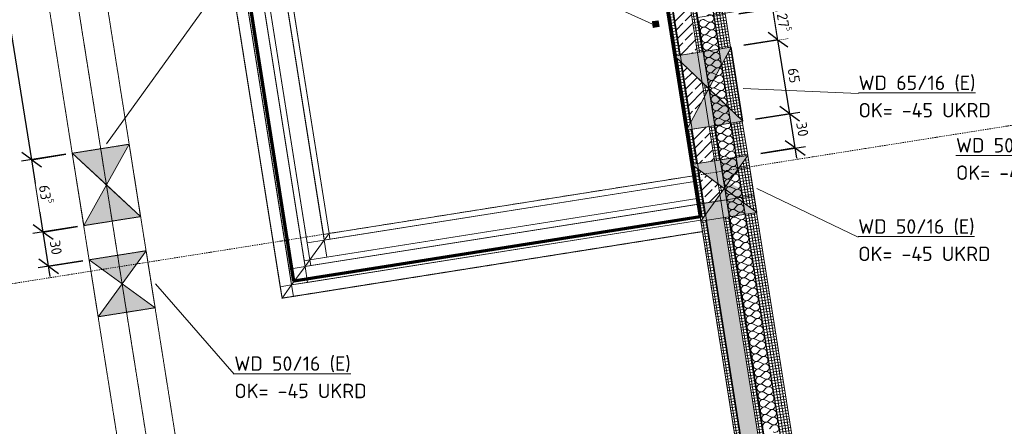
# Model space of a CAD drawing. Header units: millimetres. Extents: x 1523 to 74793, y -36705 to 10268.
# Tile 38 of 48: x 58337 to 66872, y -14674 to -11149. Entities that reach past the tile are written whole.
import ezdxf

# ---------------------------------------------------------------- set-up
doc = ezdxf.new("R2010")
doc.units = ezdxf.units.MM
for name, pattern in [('CAx_nichtHalbton', [20001.0584, 10000, -0.5292, 10000, -0.5292]), ('IMPORT-STRICHPUNKT _7_', [20, 10, -5, 0, -5]), ('IMPORT-VERDECKT _8_', [7.5, 5, -2.5]), ('Verdeckt 2x', [3.572, 2.3813, -1.1907])]:
    doc.linetypes.add(name, pattern=pattern)
for name, color, linetype, lineweight, true_color in [('90 A--Achsraster _1_50_', 7, 'IMPORT-STRICHPUNKT _7_', 13, 0x656565), ('AD', 1, 'Continuous', 13, 0xff0000), ('Neubau_10 A--Wand innen _tragend_', 7, 'Continuous', 13, 0x656565), ('Neubau_20 A--Deckenbelag', 7, 'Continuous', 13, 0x656565), ('Neubau_20 A--Deckenkonstruktion _Ortbeton_', 7, 'Continuous', 13, 0x656565), ('Neubau_30 A--Träger _ Dachkonstruktion', 7, 'IMPORT-VERDECKT _8_', 13, 0x656565), ('Xref_706_5_--_ÜP_01_000_18_Übersichtsplan OG1_IFC 2025_01_13_dwg', 7, 'Continuous', 13, 0x767676), ('XX', 7, 'Continuous', 18, 0x804040)]:
    doc.layers.add(name, color=color, linetype=linetype, lineweight=lineweight, true_color=true_color)
for name, color, linetype, lineweight in [('AD_Detail', 7, 'Continuous', 13), ('Ax-50_BM-Bem', 7, 'Continuous', 9), ('Ax_BM-Bem', 7, 'Continuous', 9), ('GB_HLS-OBJ', 7, 'Continuous', 18), ('M-EQPM-___-IDEN', 7, 'Continuous', 9)]:
    doc.layers.add(name, color=color, linetype=linetype, lineweight=lineweight)
doc.styles.add('ISOCPEUR', font='isocpeur.ttf', dxfattribs={"height": 125})
doc.styles.add('ISOCPEUR_2', font='isocpeur.ttf', dxfattribs={"height": 90})
doc.dimstyles.new('KI_1_8_mm_Isocpeur__cm_m__Aufrundung_auf_5_mm_ELT_Gesamtbemaßung', dxfattribs={"dimscale": 304.8, "dimtxt": 89.638306, "dimasz": 0.492126, "dimexe": 0.295276, "dimexo": 0.0625, "dimgap": 0.049213, "dimtad": 1, "dimdec": 1, "dimlfac": 0.1, "dimrnd": 0.5, "dimdsep": 46, "dimtxsty": 'ISOCPEUR_2', "dimblk1": 'OBLIQUE', "dimblk2": 'OBLIQUE', "dimsah": 1, "dimcen": 0.09, "dimdle": 0.295276, "dimadec": 0, "dimazin": 0, "dimtfac": 1, "dimtdec": 4, "dimtix": 1, "dimtmove": 0, "dimatfit": 3, "dimfxl": 0.984252, "dimfxlon": 1, "dimtvp": 1, "dimtfill": 1, "dimtolj": 1, "dimtzin": 0, "dimlwd": 25, "dimlwe": 25, "dimarcsym": 2})
doc.dimstyles.new('KI_1_8_mm_Isocpeur__cm_m__Aufrundung_auf_5_mm_ELT_Gesamtbemaßung_1', dxfattribs={"dimscale": 304.8, "dimtxt": 89.638306, "dimasz": 0.492126, "dimexe": 0.295276, "dimexo": 0.0625, "dimgap": 0.049213, "dimtad": 1, "dimlfac": 0.001, "dimrnd": 0.005, "dimzin": 0, "dimdsep": 46, "dimtxsty": 'ISOCPEUR_2', "dimblk1": 'OBLIQUE', "dimblk2": 'OBLIQUE', "dimsah": 1, "dimcen": 0.09, "dimdle": 0.295276, "dimadec": 0, "dimazin": 0, "dimtfac": 1, "dimtdec": 4, "dimtix": 1, "dimtmove": 0, "dimatfit": 3, "dimfxl": 0.984252, "dimfxlon": 1, "dimtvp": 1, "dimtfill": 1, "dimtolj": 1, "dimtzin": 0, "dimlwd": 25, "dimlwe": 25, "dimarcsym": 2})
pattern_1 = [(185.336, (0, 0), (-2.324905, 24.891662), []), (275.336, (0, 0), (24.891662, 2.324905), [])]
pattern_2 = [(131.336, (0, 0), (90.1019, 79.25683), []), (131.336, (-45.05, -39.63), (90.1019, 79.25683), [90, -30])]

# ---------------------------------------------------------------- blocks, each defined once
blk = doc.blocks.new('SuD_WD_RB Allgemein - SuD_WD_RB Allgemein-37359852-SuD_1_OG gesamt Plot  - Blatt 2')
at = {"layer": 'AD', "lineweight": 18}
blk.add_hatch(color=256, dxfattribs=at).paths.add_polyline_path([(-500, -317.5), (0, -317.5), (-250, 0)])
at = {"layer": 'AD_Detail', "lineweight": 18, "true_color": 0xff0000}
blk.add_hatch(color=1, dxfattribs=at).paths.add_polyline_path([(-250, 0), (0, 317.5), (-500, 317.5)])
at = {"layer": 'AD', "color": 7}
for p, q in [((-500, -317.5), (0, 317.5)), ((-500, 317.5), (0, -317.5)), ((-500, -317.5), (-500, 317.5)), ((-500, 317.5), (0, 317.5)), ((0, 317.5), (0, -317.5)), ((0, -317.5), (-500, -317.5))]:
    blk.add_line(p, q, dxfattribs=at)
at = {"layer": 'AD_Detail'}
for p, q in [((0, 317.5), (-500, 317.5)), ((-500, 317.5), (-250, 0)), ((-250, 0), (0, 317.5)), ((-250, 0), (-500, -317.5)), ((0, -317.5), (-250, 0)), ((-500, -317.5), (0, -317.5))]:
    blk.add_line(p, q, dxfattribs=at)
blk = doc.blocks.new('SuD_WD_RB Allgemein - SuD_WD_RB Allgemein-40693514-SuD_1_OG gesamt Plot  - Blatt 2')
at = {"layer": 'AD', "lineweight": 18}
blk.add_hatch(color=256, dxfattribs=at).paths.add_polyline_path([(-495.8, -325), (0, -325), (-247.9, 0)])
at = {"layer": 'AD_Detail', "lineweight": 18, "true_color": 0xff0000}
blk.add_hatch(color=1, dxfattribs=at).paths.add_polyline_path([(-247.9, 0), (0, 325), (-495.8, 325)])
at = {"layer": 'AD', "color": 7}
for p, q in [((-495.8, -325), (0, 325)), ((-495.8, 325), (0, -325)), ((-495.8, -325), (-495.8, 325)), ((-495.8, 325), (0, 325)), ((0, 325), (0, -325)), ((0, -325), (-495.8, -325))]:
    blk.add_line(p, q, dxfattribs=at)
at = {"layer": 'AD_Detail'}
for p, q in [((0, 325), (-495.8, 325)), ((-495.8, 325), (-247.9, 0)), ((-247.9, 0), (0, 325)), ((-247.9, 0), (-495.8, -325)), ((0, -325), (-247.9, 0)), ((-495.8, -325), (0, -325))]:
    blk.add_line(p, q, dxfattribs=at)
blk = doc.blocks.new('SuD_WD_RB Allgemein - SuD_WD_RB Allgemein-37498414-SuD_1_OG gesamt Plot  - Blatt 2')
at = {"layer": 'AD', "lineweight": 18}
blk.add_hatch(color=256, dxfattribs=at).paths.add_polyline_path([(-500, -250), (0, -250), (-250, 0)])
at = {"layer": 'AD_Detail', "lineweight": 18, "true_color": 0xff0000}
blk.add_hatch(color=1, dxfattribs=at).paths.add_polyline_path([(-250, 0), (0, 250), (-500, 250)])
at = {"layer": 'AD', "color": 7}
for p, q in [((-500, -250), (0, 250)), ((-500, 250), (0, -250)), ((-500, -250), (-500, 250)), ((-500, 250), (0, 250)), ((0, 250), (0, -250)), ((0, -250), (-500, -250))]:
    blk.add_line(p, q, dxfattribs=at)
at = {"layer": 'AD_Detail'}
for p, q in [((0, 250), (-500, 250)), ((-500, 250), (-250, 0)), ((-250, 0), (0, 250)), ((-250, 0), (-500, -250)), ((0, -250), (-250, 0)), ((-500, -250), (0, -250))]:
    blk.add_line(p, q, dxfattribs=at)
blk = doc.blocks.new('SuD_WD_RB Allgemein - SuD_WD_RB Allgemein-40693457-SuD_1_OG gesamt Plot  - Blatt 2')
at = {"layer": 'AD', "lineweight": 18}
blk.add_hatch(color=256, dxfattribs=at).paths.add_polyline_path([(-490, -250), (0, -250), (-245, 0), (-350.5, -107.7)])
at = {"layer": 'AD_Detail', "lineweight": 18, "true_color": 0xff0000}
blk.add_hatch(color=1, dxfattribs=at).paths.add_polyline_path([(-245, 0), (0, 250), (-490, 250)])
at = {"layer": 'AD', "color": 7}
for p, q in [((-490, -250), (0, 250)), ((-490, 250), (0, -250)), ((-490, -250), (-490, 250)), ((-490, 250), (0, 250)), ((0, 250), (0, -250)), ((0, -250), (-490, -250))]:
    blk.add_line(p, q, dxfattribs=at)
at = {"layer": 'AD_Detail'}
for p, q in [((0, 250), (-490, 250)), ((-490, 250), (-245, 0)), ((-245, 0), (0, 250)), ((-245, 0), (-490, -250)), ((0, -250), (-245, 0)), ((-490, -250), (0, -250))]:
    blk.add_line(p, q, dxfattribs=at)
blk = doc.blocks.new('SuD_DD_RB Allgemein - SuD_DD_RB Allgemein-38219123-SuD_1_OG gesamt Plot  - Blatt 2')
at = {"layer": 'AD', "lineweight": 18}
blk.add_hatch(color=256, dxfattribs=at).paths.add_polyline_path([(-25, -25), (25, -25), (25, 25), (-25, 25)])
at = {"layer": 'AD', "color": 7}
for p, q in [((-25, -25), (25, 25)), ((-25, -25), (-25, 25)), ((-25, 25), (25, 25)), ((25, 25), (25, -25)), ((25, -25), (-25, -25))]:
    blk.add_line(p, q, dxfattribs=at)
at = {"layer": 'AD_Detail'}
for p, q in [((25, 25), (-25, 25)), ((-25, 25), (-25, -25)), ((25, -25), (25, 25)), ((-25, -25), (25, -25))]:
    blk.add_line(p, q, dxfattribs=at)
blk = doc.blocks.new('Xref_706_5_--_ÜP_01_000_15_Übersichtsplan OG1_IFC 2024_08_01_dwg__X2528-41957006-SuD_1_OG gesamt Plot  - Blatt 2')
at = {"layer": 'Neubau_10 A--Wand innen _tragend_', "color": 9, "true_color": 0xcbcbcb}
for p, q in [((10098.6, -26372), (10079.9, -26399.6)), ((10111.9, -26371.4), (10133.1, -26397.1)), ((10165.2, -26368.9), (10146.5, -26396.5)), ((10178.5, -26368.3), (10199.7, -26394)), ((10231.8, -26365.8), (10213, -26393.4)), ((10245.1, -26365.2), (10266.3, -26390.9)), ((10298.4, -26362.7), (10279.6, -26390.3)), ((10311.7, -26362.1), (10332.9, -26387.8)), ((10365, -26359.6), (10346.2, -26387.2)), ((10378.3, -26359), (10399.5, -26384.7)), ((10431.6, -26356.5), (10412.8, -26384.1)), ((10444.9, -26355.9), (10466.1, -26381.6)), ((10498.2, -26353.4), (10479.4, -26381)), ((10511.5, -26352.8), (10532.7, -26378.5)), ((10564.8, -26350.3), (10546, -26377.9)), ((10578.1, -26349.7), (10599.3, -26375.4)), ((10631.3, -26347.2), (10612.6, -26374.8)), ((10644.7, -26346.6), (10665.9, -26372.3)), ((10697.9, -26344.1), (10679.2, -26371.7)), ((10711.3, -26343.5), (10732.5, -26369.2)), ((10764.5, -26341), (10745.8, -26368.6)), ((10777.9, -26340.4), (10799.1, -26366.1)), ((10831.1, -26337.9), (10812.4, -26365.5)), ((10844.5, -26337.3), (10865.7, -26363)), ((10897.7, -26334.8), (10879, -26362.4)), ((10911, -26334.2), (10932.3, -26359.9)), ((10964.3, -26331.7), (10945.6, -26359.3)), ((10977.6, -26331.1), (10998.9, -26356.8)), ((11030.9, -26328.6), (11012.2, -26356.2)), ((11044.2, -26328), (11065.5, -26353.7)), ((11097.5, -26325.5), (11078.8, -26353)), ((11110.8, -26324.9), (11132, -26350.6)), ((11164.1, -26322.4), (11145.4, -26349.9)), ((11177.4, -26321.8), (11198.6, -26347.5)), ((11230.7, -26319.3), (11212, -26346.8)), ((11244, -26318.7), (11265.2, -26344.4)), ((11297.3, -26316.2), (11278.6, -26343.7)), ((11310.6, -26315.5), (11331.8, -26341.3)), ((11363.9, -26313.1), (11345.1, -26340.6)), ((11377.2, -26312.4), (11398.4, -26338.2)), ((11430.5, -26310), (11411.7, -26337.5)), ((11443.8, -26309.3), (11465, -26335)), ((11497.1, -26306.9), (11478.3, -26334.4)), ((11510.4, -26306.2), (11531.6, -26331.9)), ((11563.7, -26303.8), (11544.9, -26331.3)), ((11577, -26303.1), (11598.2, -26328.8)), ((11630.3, -26300.7), (11611.5, -26328.2)), ((11643.6, -26300), (11664.8, -26325.7)), ((11696.9, -26297.5), (11678.1, -26325.1)), ((11710.2, -26296.9), (11731.4, -26322.6)), ((11763.5, -26294.4), (11744.7, -26322)), ((11776.8, -26293.8), (11798, -26319.5)), ((11830, -26291.3), (11811.3, -26318.9)), ((11843.4, -26290.7), (11864.6, -26316.4)), ((9847.1, -26385.7), (9866.8, -26409.5)), ((9898.8, -26381.3), (9880.1, -26408.9)), ((9912.1, -26380.7), (9933.3, -26406.4)), ((9965.4, -26378.2), (9946.7, -26405.8)), ((9978.7, -26377.6), (9999.9, -26403.3)), ((10032, -26375.1), (10013.3, -26402.7)), ((10045.3, -26374.5), (10066.5, -26400.2))]:
    blk.add_line(p, q, dxfattribs=at)
for centre, start, end in [((10803.6, -26319.2), 325.79824, 219.53804), ((10870.2, -26316.1), 325.79824, 219.53804), ((10936.8, -26312.9), 325.79824, 219.53804), ((11003.3, -26309.8), 325.79824, 219.53804), ((11069.9, -26306.7), 325.79824, 219.53804), ((11136.5, -26303.6), 325.79824, 219.53804), ((11203.1, -26300.5), 325.79824, 219.53804), ((11269.7, -26297.4), 325.79824, 219.53804), ((11336.3, -26294.3), 325.79824, 219.53804), ((11402.9, -26291.2), 325.79824, 219.53804), ((11469.5, -26288.1), 325.79824, 219.53804), ((11536.1, -26285), 325.79824, 219.53804), ((11602.7, -26281.9), 325.79824, 219.53804), ((11669.3, -26278.8), 325.79824, 219.53804), ((11735.9, -26275.7), 325.79824, 219.53804), ((11802.5, -26272.6), 325.79824, 219.53804), ((11869.1, -26269.5), 325.79824, 219.53804), ((9871.2, -26362.6), 325.79824, 141.73345), ((9937.8, -26359.5), 325.79824, 219.53804), ((10004.4, -26356.4), 325.79824, 219.53804), ((10071, -26353.3), 325.79824, 219.53804), ((10137.6, -26350.2), 325.79824, 219.53804), ((10204.2, -26347.1), 325.79824, 219.53804), ((10270.8, -26344), 325.79824, 219.53804), ((10337.4, -26340.9), 325.79824, 219.53804), ((10404, -26337.8), 325.79824, 219.53804), ((10470.6, -26334.7), 325.79824, 219.53804), ((10537.2, -26331.6), 325.79824, 219.53804), ((10603.8, -26328.5), 325.79824, 219.53804), ((10670.4, -26325.4), 325.79824, 219.53804), ((10640.2, -26393.5), 272.66814, 39.53804), ((10706.8, -26390.4), 145.79824, 272.66814), ((10737, -26322.3), 325.79824, 219.53804), ((10706.8, -26390.4), 272.66814, 39.53804), ((10773.4, -26387.3), 145.79824, 272.66814), ((10773.4, -26387.3), 272.66814, 39.53804), ((10840, -26384.2), 145.79824, 272.66814), ((10840, -26384.2), 272.66814, 39.53804), ((10906.6, -26381.1), 145.79824, 272.66814), ((10906.6, -26381.1), 272.66814, 39.53804), ((10973.2, -26378), 145.79824, 272.66814), ((10973.2, -26378), 272.66814, 39.53804), ((11039.7, -26374.9), 145.79824, 272.66814), ((11039.7, -26374.9), 272.66814, 39.53804), ((11106.3, -26371.8), 145.79824, 272.66814), ((11106.3, -26371.8), 272.66814, 39.53804), ((11172.9, -26368.7), 145.79824, 272.66814), ((11172.9, -26368.7), 272.66814, 39.53804), ((11239.5, -26365.6), 145.79824, 272.66814), ((11239.5, -26365.6), 272.66814, 39.53804), ((11306.1, -26362.5), 145.79824, 272.66814), ((11306.1, -26362.5), 272.66814, 39.53804), ((11372.7, -26359.4), 145.79824, 272.66814), ((11372.7, -26359.4), 272.66814, 39.53804), ((11439.3, -26356.3), 145.79824, 272.66814), ((11439.3, -26356.3), 272.66814, 39.53804), ((11505.9, -26353.2), 145.79824, 272.66814), ((11505.9, -26353.2), 272.66814, 39.53804), ((11572.5, -26350.1), 145.79824, 272.66814), ((11572.5, -26350.1), 272.66814, 39.53804), ((11639.1, -26347), 145.79824, 272.66814), ((11639.1, -26347), 272.66814, 39.53804), ((11705.7, -26343.9), 145.79824, 272.66814), ((11705.7, -26343.9), 272.66814, 39.53804), ((11772.3, -26340.7), 145.79824, 272.66814), ((11772.3, -26340.7), 272.66814, 39.53804), ((11838.9, -26337.6), 145.79824, 272.66814), ((9841, -26430.7), 286.82298, 39.53804), ((9907.6, -26427.6), 145.79824, 272.66814), ((9907.6, -26427.6), 272.66814, 39.53804), ((9974.2, -26424.5), 145.79824, 272.66814), ((9974.2, -26424.5), 272.66814, 39.53804), ((10040.8, -26421.4), 145.79824, 272.66814), ((10040.8, -26421.4), 272.66814, 39.53804), ((10107.4, -26418.3), 145.79824, 272.66814), ((10107.4, -26418.3), 272.66814, 39.53804), ((10174, -26415.2), 145.79824, 272.66814), ((10174, -26415.2), 272.66814, 39.53804), ((10240.6, -26412.1), 145.79824, 272.66814), ((10240.6, -26412.1), 272.66814, 39.53804), ((10307.2, -26409), 145.79824, 272.66814), ((10307.2, -26409), 272.66814, 39.53804), ((10373.8, -26405.9), 145.79824, 272.66814), ((10373.8, -26405.9), 272.66814, 39.53804), ((10440.4, -26402.8), 145.79824, 272.66814), ((10440.4, -26402.8), 272.66814, 39.53804), ((10507, -26399.7), 145.79824, 272.66814), ((10507, -26399.7), 272.66814, 39.53804), ((10573.6, -26396.6), 145.79824, 272.66814), ((10573.6, -26396.6), 272.66814, 39.53804), ((10640.2, -26393.5), 145.79824, 272.66814)]:
    blk.add_arc(centre, 33.3, start, end, dxfattribs=at)
blk = doc.blocks.new('Xref_706_5_--_ÜP_01_000_15_Übersichtsplan OG1_IFC 2024_08_01_dwg__X2589-41957073-SuD_1_OG gesamt Plot  - Blatt 2')
at = {"layer": 'Neubau_10 A--Wand innen _tragend_', "color": 9, "true_color": 0xcbcbcb}
for p, q in [((8300.5, -26455.8), (8281.8, -26483.4)), ((8313.9, -26455.2), (8335.1, -26480.9)), ((8367.1, -26452.7), (8348.4, -26480.3)), ((8380.5, -26452.1), (8401.7, -26477.8)), ((8433.7, -26449.6), (8415, -26477.2)), ((8447.1, -26449), (8468.3, -26474.7)), ((8500.3, -26446.5), (8481.6, -26474.1)), ((8513.6, -26445.9), (8534.9, -26471.6)), ((8566.9, -26443.4), (8548.2, -26471)), ((8580.2, -26442.8), (8601.5, -26468.5)), ((8633.5, -26440.3), (8614.8, -26467.9)), ((8646.8, -26439.7), (8668.1, -26465.4)), ((8700.1, -26437.2), (8681.4, -26464.8)), ((8713.4, -26436.6), (8734.6, -26462.3)), ((8766.7, -26434.1), (8748, -26461.7)), ((8780, -26433.5), (8801.2, -26459.2)), ((8833.3, -26431), (8814.6, -26458.6)), ((8846.6, -26430.4), (8867.8, -26456.1)), ((8899.9, -26427.9), (8881.2, -26455.5)), ((8913.2, -26427.3), (8934.4, -26453)), ((8966.5, -26424.8), (8947.8, -26452.4)), ((8979.8, -26424.2), (9001, -26449.9)), ((9033.1, -26421.7), (9014.3, -26449.3)), ((9046.4, -26421.1), (9067.6, -26446.8)), ((9099.7, -26418.6), (9080.9, -26446.1)), ((9113, -26418), (9134.2, -26443.7)), ((9166.3, -26415.5), (9147.5, -26443)), ((9179.6, -26414.9), (9200.8, -26440.6)), ((9232.9, -26412.4), (9214.1, -26439.9)), ((9246.2, -26411.8), (9267.4, -26437.5)), ((9299.5, -26409.3), (9280.7, -26436.8)), ((9312.8, -26408.6), (9334, -26434.4)), ((9366.1, -26406.2), (9347.3, -26433.7)), ((9379.4, -26405.5), (9400.6, -26431.3)), ((9432.6, -26403.1), (9413.9, -26430.6)), ((9446, -26402.4), (9467.2, -26428.1)), ((9499.2, -26400), (9480.5, -26427.5)), ((9512.6, -26399.3), (9533.8, -26425)), ((9565.8, -26396.9), (9547.1, -26424.4)), ((9579.2, -26396.2), (9600.4, -26421.9)), ((9632.4, -26393.8), (9613.7, -26421.3)), ((9645.8, -26393.1), (9667, -26418.8)), ((9699, -26390.6), (9680.3, -26418.2)), ((9712.3, -26390), (9733.6, -26415.7)), ((9765.6, -26387.5), (9746.9, -26415.1)), ((9778.9, -26386.9), (9800.2, -26412.6)), ((9832.2, -26384.4), (9813.5, -26412)), ((9845.5, -26383.8), (9847.1, -26385.7))]:
    blk.add_line(p, q, dxfattribs=at)
for centre, start, end in [((8938.9, -26406), 325.79824, 219.53804), ((9005.5, -26402.9), 325.79824, 219.53804), ((9072.1, -26399.8), 325.79824, 219.53804), ((9138.7, -26396.7), 325.79824, 219.53804), ((9205.3, -26393.6), 325.79824, 219.53804), ((9271.9, -26390.5), 325.79824, 219.53804), ((9338.5, -26387.4), 325.79824, 219.53804), ((9405.1, -26384.3), 325.79824, 219.53804), ((9471.7, -26381.2), 325.79824, 219.53804), ((9538.3, -26378.1), 325.79824, 219.53804), ((9604.9, -26375), 325.79824, 219.53804), ((9671.5, -26371.9), 325.79824, 219.53804), ((9738.1, -26368.8), 325.79824, 219.53804), ((9804.6, -26365.7), 325.79824, 219.53804), ((9871.2, -26362.6), 141.74509, 219.53804), ((8273, -26437.1), 325.79824, 219.53804), ((8339.6, -26434), 325.79824, 219.53804), ((8406.2, -26430.9), 325.79824, 219.53804), ((8472.8, -26427.8), 325.79824, 219.53804), ((8539.4, -26424.7), 325.79824, 219.53804), ((8605.9, -26421.6), 325.79824, 219.53804), ((8672.5, -26418.5), 325.79824, 219.53804), ((8739.1, -26415.4), 325.79824, 219.53804), ((8805.7, -26412.3), 325.79824, 219.53804), ((8872.3, -26409.2), 325.79824, 219.53804), ((8842.1, -26477.3), 272.66814, 39.53804), ((8908.7, -26474.2), 145.79824, 272.66814), ((8908.7, -26474.2), 272.66814, 39.53804), ((8975.3, -26471.1), 145.79824, 272.66814), ((8975.3, -26471.1), 272.66814, 39.53804), ((9041.9, -26468), 145.79824, 272.66814), ((9041.9, -26468), 272.66814, 39.53804), ((9108.5, -26464.9), 145.79824, 272.66814), ((9108.5, -26464.9), 272.66814, 39.53804), ((9175.1, -26461.8), 145.79824, 272.66814), ((9175.1, -26461.8), 272.66814, 39.53804), ((9241.7, -26458.7), 145.79824, 272.66814), ((9241.7, -26458.7), 272.66814, 39.53804), ((9308.3, -26455.6), 145.79824, 272.66814), ((9308.3, -26455.6), 272.66814, 39.53804), ((9374.9, -26452.5), 145.79824, 272.66814), ((9374.9, -26452.5), 272.66814, 39.53804), ((9441.5, -26449.4), 145.79824, 272.66814), ((9441.5, -26449.4), 272.66814, 39.53804), ((9508.1, -26446.3), 145.79824, 272.66814), ((9508.1, -26446.3), 272.66814, 39.53804), ((9574.7, -26443.2), 145.79824, 272.66814), ((9574.7, -26443.2), 272.66814, 39.53804), ((9641.3, -26440.1), 145.79824, 272.66814), ((9641.3, -26440.1), 272.66814, 39.53804), ((9707.9, -26437), 145.79824, 272.66814), ((9707.9, -26437), 272.66814, 39.53804), ((9774.5, -26433.9), 145.79824, 272.66814), ((9774.5, -26433.9), 272.66814, 39.53804), ((9841, -26430.7), 145.79824, 272.66814), ((8309.4, -26502.1), 145.79824, 272.66814), ((8309.4, -26502.1), 272.66814, 39.53804), ((8376, -26499), 145.79824, 272.66814), ((8376, -26499), 272.66814, 39.53804), ((8442.6, -26495.9), 145.79824, 272.66814), ((8442.6, -26495.9), 272.66814, 39.53804), ((8509.2, -26492.8), 145.79824, 272.66814), ((8509.2, -26492.8), 272.66814, 39.53804), ((8575.8, -26489.7), 145.79824, 272.66814), ((8575.8, -26489.7), 272.66814, 39.53804), ((8642.3, -26486.6), 145.79824, 272.66814), ((8642.3, -26486.6), 272.66814, 39.53804), ((8708.9, -26483.5), 145.79824, 272.66814), ((8708.9, -26483.5), 272.66814, 39.53804), ((8775.5, -26480.4), 145.79824, 272.66814), ((8775.5, -26480.4), 272.66814, 39.53804), ((8842.1, -26477.3), 145.79824, 272.66814), ((9841, -26430.7), 272.66814, 286.81511)]:
    blk.add_arc(centre, 33.3, start, end, dxfattribs=at)
blk = doc.blocks.new('Xref_706_5_--_ÜP_01_000_15_Übersichtsplan OG1_IFC 2024_08_01_dwg_Standard-Rastermarker_7-V1-SuD_1_OG gesamt Plot  - Blatt 2')
at = {"layer": '90 A--Achsraster _1_50_', "color": 9, "true_color": 0xcbcbcb}
blk.add_line((37913.6, 0), (93092.8, 0), dxfattribs=at)
blk = doc.blocks.new('Xref_706_5_--_ÜP_01_000_15_Übersichtsplan OG1_IFC 2024_08_01_dwg_Standard-Rastermarker_12-V4-SuD_1_OG gesamt Plot  - Blatt 2')
at = {"layer": '90 A--Achsraster _1_50_', "color": 9, "true_color": 0xcbcbcb}
blk.add_line((0, 0), (28500, 0), dxfattribs=at)
blk = doc.blocks.new('Xref_706_5_--_ÜP_01_000_18_Übersichtsplan OG1_IFC 2025_01_13_dwg-35464460-SuD_1_OG gesamt Plot  - Blatt 2')
at = {"layer": 'Neubau_10 A--Wand innen _tragend_', "true_color": 0xcbcbcb}
h = blk.add_hatch(dxfattribs=at)
h.set_pattern_fill('FP_7', color=9, style=0, pattern_type=2)
h.set_pattern_definition(pattern_1)
h.paths.add_polyline_path([(15505.6, -25324.6), (11050, -25740.8), (11059.3, -25840.3), (11107.1, -25835.9), (11199.4, -25726.9), (11208.6, -25826.4), (16143.5, -25365.4), (15582.1, -25329.5)])
h.paths.add_polyline_path([(24799.5, -24556.9), (24790.2, -24457.4), (15505.6, -25324.6), (16143.5, -25365.4), (24572.5, -24578.1)])
h = blk.add_hatch(dxfattribs=at)
h.set_pattern_fill('FP_6', color=9, style=0, pattern_type=2)
h.set_pattern_definition(pattern_2)
h.paths.add_polyline_path([(24831.1, -24895.5), (24817.1, -24746.1), (11226.3, -26015.6), (11240.3, -26164.9), (24807.4, -24897.7)])
h.paths.add_polyline_path([(11189.4, -26169.7), (11081.9, -26082.3), (11090.9, -26178.9), (11098.8, -26178.1)])
h = blk.add_hatch(dxfattribs=at)
h.set_pattern_fill('FP_7', color=9, style=0, pattern_type=2)
h.set_pattern_definition(pattern_1)
h.paths.add_polyline_path([(24817.1, -24746.1), (24812.3, -24696.3), (11221.7, -25965.8), (11226.3, -26015.6), (24787.2, -24748.9)])
h = blk.add_hatch(dxfattribs=at)
h.set_pattern_fill('FP_7', color=9, style=0, pattern_type=2)
h.set_pattern_definition(pattern_1)
h.paths.add_polyline_path([(24835.7, -24945.2), (24831.1, -24895.5), (11240.3, -26164.9), (11244.9, -26214.7), (24829.3, -24945.8)])
h.paths.add_polyline_path([(11244.9, -26214.7), (11189.4, -26169.7), (11090.9, -26178.9), (11095.5, -26228.7), (11244.7, -26214.7)])
h = blk.add_hatch(dxfattribs=at)
h.set_pattern_fill('FP_7', color=9, style=0, pattern_type=2)
h.set_pattern_definition(pattern_1)
h.paths.add_polyline_path([(11059.3, -25840.3), (11050, -25740.8), (10402.8, -25801.2), (10412.1, -25900.8), (10710.8, -25872.9), (10701.5, -25773.4), (10812.4, -25863.4), (11043.5, -25841.8)])
h.paths.add_polyline_path([(10395.3, -25801.9), (9763.1, -25861), (9903, -25948.3), (10274, -25913.7), (10298.9, -25890.8)])
h.paths.add_polyline_path([(9764.9, -25961.2), (9755.5, -25861.7), (6320.5, -26182.5), (6329.8, -26282.1), (9764.8, -25961.2)])
at = {"layer": 'Neubau_10 A--Wand innen _tragend_', "true_color": 0xededed}
blk.add_hatch(color=7, dxfattribs=at).paths.add_polyline_path([(11063.6, -25887.2), (11059.3, -25840.3), (10988.1, -25847), (10925.2, -25955.1), (10967.6, -25989.5), (10977.9, -25988.6), (11055.7, -25896.6)])
at = {"layer": 'Neubau_10 A--Wand innen _tragend_', "true_color": 0xcbcbcb}
h = blk.add_hatch(dxfattribs=at)
h.set_pattern_fill('FP_7', color=9, style=0, pattern_type=2)
h.set_pattern_definition(pattern_1)
h.paths.add_polyline_path([(11023.1, -26034.5), (10973.2, -25994), (10931.7, -26043.1), (10970.3, -26039.5)])
h.paths.add_polyline_path([(10977.9, -25988.6), (10967.6, -25989.5), (10973.2, -25994)])
h.paths.add_polyline_path([(10728.5, -26062.1), (10723.8, -26012.3), (10425.1, -26040.2), (10429.8, -26090), (10728.4, -26062.1)])
h.paths.add_polyline_path([(10168.7, -26114.4), (10101.7, -26072.5), (10043.7, -26126), (10165.6, -26114.6)])
h.paths.add_polyline_path([(10104.3, -26070.1), (10098.7, -26070.7), (10102.1, -26072.1)])
h.paths.add_polyline_path([(9782.6, -26150.4), (9777.9, -26100.6), (6342.9, -26421.5), (6347.5, -26471.3), (9782.5, -26150.4)])
h = blk.add_hatch(dxfattribs=at)
h.set_pattern_fill('FP_6', color=9, style=0, pattern_type=2)
h.set_pattern_definition(pattern_2)
h.paths.add_polyline_path([(11090.9, -26178.9), (11081.9, -26082.3), (11023.1, -26034.5), (10931.7, -26043.1), (10793.3, -26206.7), (11084.5, -26179.5)])
h.paths.add_polyline_path([(10742.4, -26211.4), (10728.4, -26062.1), (10429.8, -26090), (10443.7, -26239.3), (10742.4, -26211.4)])
h.paths.add_polyline_path([(10378.4, -26245.4), (10168.7, -26114.4), (10043.7, -26126), (9862.5, -26293.6), (10377.6, -26245.5)])
h.paths.add_polyline_path([(9796.5, -26299.8), (9782.5, -26150.4), (6347.5, -26471.3), (6361.5, -26620.6), (9796.5, -26299.8)])
h = blk.add_hatch(dxfattribs=at)
h.set_pattern_fill('FP_7', color=9, style=0, pattern_type=2)
h.set_pattern_definition(pattern_1)
h.paths.add_polyline_path([(11095.5, -26228.7), (11090.9, -26178.9), (10793.3, -26206.7), (10747.1, -26261.2), (11087.6, -26229.4)])
h.paths.add_polyline_path([(10747.1, -26261.2), (10742.4, -26211.4), (10443.7, -26239.3), (10448.4, -26289.1), (10747, -26261.2)])
h.paths.add_polyline_path([(10448.3, -26289.1), (10377.6, -26245.5), (9861.8, -26293.7), (9801.2, -26349.5), (10448.3, -26289.1)])
h.paths.add_polyline_path([(9801.2, -26349.6), (9796.5, -26299.8), (6361.5, -26620.6), (6366.1, -26670.4), (9801.1, -26349.6)])
at = {"layer": 'Neubau_30 A--Träger _ Dachkonstruktion', "linetype": 'Continuous', "true_color": 0xededed}
h = blk.add_hatch(color=7, dxfattribs=at)
h.paths.add_polyline_path([(10940.3, -31556.2), (10940.3, -31556.2), (10927.8, -31548.1)])
h.paths.add_polyline_path([(10893.8, -31058.4), (10893.8, -31058.4), (10764.2, -31181.7)])
h = blk.add_hatch(color=7, dxfattribs=at)
h.paths.add_polyline_path([(11736.8, -31481.8), (11736.8, -31481.8), (11706.4, -31456.5)])
h.paths.add_polyline_path([(11690.4, -30984), (11690.3, -30984), (11628.7, -31058.4)])
at = {"color": 7, "lineweight": 13, "true_color": 0xefefef, "flags": 128}
for points in [[(10846.6, -26251.9), (11144.2, -29438), (11194, -29433.4), (10896.4, -26247.3)], [(11348, -29469.2), (11045.8, -26233.3), (10896.4, -26247.3), (11198.7, -29483.2)], [(11411.7, -29613.9), (11362, -29618.6), (11045.8, -26233.3), (11095.5, -26228.7), (11416.4, -29663.7), (11555.8, -29650.7), (11234.9, -26215.6), (11095.5, -26228.7)], [(11234.9, -26215.6), (11568.8, -29790.1), (11668.4, -29780.8), (11334.5, -26206.3)], [(6663.7, -29856.5), (11144.2, -29438), (11148.9, -29487.8), (6668.4, -29906.3), (6682.3, -30055.7), (11212.6, -29632.5), (11198.7, -29483.2), (6668.4, -29906.3)], [(11144.2, -29438), (11198.7, -29483.2), (11348, -29469.2), (11362, -29618.6), (11416.4, -29663.7), (11555.8, -29650.7), (11568.8, -29790.1), (11677.7, -29880.3), (11668.4, -29780.8), (11568.8, -29790.1), (11416.4, -29663.7), (11411.7, -29613.9), (11362, -29618.6), (11198.7, -29483.2), (11194, -29433.4), (11144.2, -29438), (11148.9, -29487.8), (11198.7, -29483.2)], [(11198.7, -29483.2), (11212.6, -29632.5), (11362, -29618.6)], [(11362, -29618.6), (6682.3, -30055.7), (6687, -30105.5), (11366.6, -29668.4)], [(6687, -30105.5), (6700, -30244.9), (11429.4, -29803.1), (11416.4, -29663.7)], [(11366.6, -29668.4), (11362, -29618.6), (11416.4, -29663.7), (11429.4, -29803.1), (11568.8, -29790.1), (11416.4, -29663.7)], [(11568.8, -29790.1), (6700, -30244.9), (6709.3, -30344.4), (11578.1, -29889.6)], [(11578.1, -29889.6), (11677.7, -29880.3), (11568.8, -29790.1)]]:
    blk.add_lwpolyline(points, close=True, dxfattribs=at)
at = {"layer": 'Neubau_10 A--Wand innen _tragend_', "color": 9, "true_color": 0xcbcbcb}
blk.add_line((8223, -26497), (9801.1, -26349.6), dxfattribs=at)
at = {"layer": 'Neubau_10 A--Wand innen _tragend_', "color": 9, "true_color": 0xcbcbcb, "flags": 128}
for points in [[(10402.8, -25801.2), (10701.5, -25773.3), (10710.8, -25872.9), (10723.8, -26012.3), (10728.4, -26062.1), (10742.4, -26211.4), (10747, -26261.2), (11095.5, -26228.7), (11090.9, -26178.9), (11076.9, -26029.5), (11072.3, -25979.7), (11059.3, -25840.3), (24799.5, -24556.9)], [(24817.1, -24746.1), (11076.9, -26029.5), (6098.6, -26494.5)], [(24812.5, -24696.3), (11072.3, -25979.7), (11095.5, -26228.7), (15352, -25831.1)], [(24831.1, -24895.5), (11090.9, -26178.9), (6112.5, -26643.9)], [(15551.1, -25812.5), (15546.5, -25762.7), (15532.5, -25613.3), (15527.9, -25563.6), (15514.9, -25424.2), (15505.6, -25324.6), (15306.4, -25343.2), (11050, -25740.8), (11059.3, -25840.3), (6329.8, -26282.1)], [(11059.3, -25840.3), (11050, -25740.8), (10701.5, -25773.3)], [(10448.3, -26289.1), (10443.7, -26239.3), (10429.7, -26090), (10425.1, -26040.2), (10412.1, -25900.8), (10402.8, -25801.2), (9755.5, -25861.7), (6320.5, -26182.5), (6366.1, -26670.4), (7097.9, -26602.1)], [(9755.5, -25861.7), (9764.8, -25961.2), (9777.9, -26100.6), (9782.5, -26150.4), (9796.5, -26299.8), (9801.1, -26349.6), (10448.3, -26289.1), (10747, -26261.2)], [(11072.3, -25979.7), (6342.9, -26421.5), (6093.9, -26444.7), (6117.2, -26693.7)], [(8953.4, -29642.7), (8958, -29692.5), (8972, -29841.8), (8976.6, -29891.6), (8989.7, -30031), (8999, -30130.6), (9098.5, -30121.3), (11677.7, -29880.3), (11668.4, -29780.8), (11334.5, -26206.3), (11234.9, -26215.6), (11095.5, -26228.7), (11045.8, -26233.3), (10896.4, -26247.3), (10846.6, -26251.9), (11144.2, -29438), (9053, -29633.4)]]:
    blk.add_lwpolyline(points, dxfattribs=at)
at = {"layer": 'Neubau_20 A--Deckenbelag', "color": 9, "true_color": 0xcbcbcb, "flags": 128}
blk.add_lwpolyline([(6709.3, -30344.4), (11677.7, -29880.3), (11334.5, -26206.3), (8223, -26497), (8312.8, -27457.8), (7187.7, -27562.9), (7097.9, -26602.1), (6366.1, -26670.4)], close=True, dxfattribs=at)
at = {"layer": 'Neubau_20 A--Deckenkonstruktion _Ortbeton_', "color": 9, "true_color": 0xcbcbcb, "flags": 128}
blk.add_lwpolyline([(6438.1, -30128.7), (11416.4, -29663.7), (11072.3, -25979.7), (9479.2, -26128.5), (8808.2, -18944.8), (5422.9, -19261)], close=True, dxfattribs=at)
at = {"layer": 'Neubau_30 A--Träger _ Dachkonstruktion', "color": 9, "true_color": 0xcbcbcb}
blk.add_line((6585.9, -31711.8), (25304.5, -29963.4), dxfattribs=at)
at = {"layer": 'Neubau_30 A--Träger _ Dachkonstruktion', "color": 9, "true_color": 0xcbcbcb, "flags": 128}
for points in [[(11736.8, -31481.8), (17337.5, -30958.7), (17536.6, -30940.1), (17490.1, -30442.2), (20507, -30160.4)], [(17291, -30460.8), (11690.3, -30984), (11192.5, -31030.5), (11239, -31528.3), (10940.3, -31556.2)], [(11192.5, -31030.5), (10893.8, -31058.4), (10940.3, -31556.2), (10308.1, -31615.2), (6609.2, -31960.7), (6562.7, -31462.9), (10261.6, -31117.4)], [(10893.8, -31058.4), (10261.6, -31117.4), (10308.1, -31615.2)], [(11239, -31528.3), (11736.8, -31481.8), (11690.3, -30984)]]:
    blk.add_lwpolyline(points, dxfattribs=at)
for name, p, rotation in [('Xref_706_5_--_ÜP_01_000_15_Übersichtsplan OG1_IFC 2024_08_01_dwg_Standard-Rastermarker_7-V1-SuD_1_OG gesamt Plot  - Blatt 2', (18705.3, -110386.7), 95.33628353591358), ('Xref_706_5_--_ÜP_01_000_15_Übersichtsplan OG1_IFC 2024_08_01_dwg_Standard-Rastermarker_12-V4-SuD_1_OG gesamt Plot  - Blatt 2', (27502.2, -24696.2), 185.3362835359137), ('Xref_706_5_--_ÜP_01_000_15_Übersichtsplan OG1_IFC 2024_08_01_dwg__X2528-41957006-SuD_1_OG gesamt Plot  - Blatt 2', (0, 0), 2.668141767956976), ('Xref_706_5_--_ÜP_01_000_15_Übersichtsplan OG1_IFC 2024_08_01_dwg__X2589-41957073-SuD_1_OG gesamt Plot  - Blatt 2', (0, 0), 2.668141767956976), ('Xref_706_5_--_ÜP_01_000_15_Übersichtsplan OG1_IFC 2024_08_01_dwg_Standard-Rastermarker_12-V4-SuD_1_OG gesamt Plot  - Blatt 2', (27971, -29714.3), 185.3362835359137)]:
    blk.add_blockref(name, p, dxfattribs=dict(rotation=rotation))
blk = doc.blocks.new('DIMBLOCK28-SuD_1_OG gesamt Plot  - Blatt 2')
at = {"layer": 'Ax-50_BM-Bem', "lineweight": 25}
for p, q in [((58836.3, -12943.1), (58451.1, -13004.1)), ((58540, -12990.1), (58454.2, -12927.7)), ((58540, -12990.1), (58836.3, -12943.1)), ((58601, -13375.3), (58540, -12990.1)), ((58540, -12990.1), (58625.8, -13052.4)), ((58587, -13286.4), (58501.2, -13224)), ((58883.3, -13239.4), (58498.1, -13300.4)), ((58587, -13286.4), (58883.3, -13239.4)), ((58587, -13286.4), (58672.8, -13348.7))]:
    blk.add_line(p, q, dxfattribs=at)
at = {"layer": 'Ax-50_BM-Bem', "color": 0, "lineweight": 25, "insert": (58684.6, -13055.5), "char_height": 90, "width": 150.589, "attachment_point": 1, "rotation": 279, "line_spacing_factor": 1.149209, "style": 'ISOCPEUR_2', "bg_fill": 3, "box_fill_scale": 1.25, "bg_fill_color": 256, "bg_fill_true_color": 13158600, "bg_fill_transparency": 0}
blk.add_mtext('30', dxfattribs=at)
blk = doc.blocks.new('_Oblique')
at = {"color": 0, "linetype": 'ByBlock', "lineweight": -2}
blk.add_line((-0.5, -0.5), (0.5, 0.5), dxfattribs=at)
blk = doc.blocks.new('DIMBLOCK29-SuD_1_OG gesamt Plot  - Blatt 2')
at = {"layer": 'Ax-50_BM-Bem', "lineweight": 25}
for p, q in [((58737, -12315.9), (58351.8, -12377)), ((58440.7, -12362.9), (58354.9, -12300.5)), ((58440.7, -12362.9), (58737, -12315.9)), ((58540, -12990.1), (58440.7, -12362.9)), ((58440.7, -12362.9), (58526.5, -12425.2)), ((58836.3, -12943.1), (58451.1, -13004.1)), ((58540, -12990.1), (58454.2, -12927.7)), ((58540, -12990.1), (58836.3, -12943.1)), ((58540, -12990.1), (58625.8, -13052.4))]:
    blk.add_line(p, q, dxfattribs=at)
at = {"layer": 'Ax-50_BM-Bem', "color": 0, "lineweight": 25, "insert": (58608.2, -12572.9), "char_height": 90, "width": 201.144, "attachment_point": 1, "rotation": 279, "line_spacing_factor": 1.149209, "style": 'ISOCPEUR_2', "bg_fill": 3, "box_fill_scale": 1.25, "bg_fill_color": 256, "bg_fill_true_color": 13158600, "bg_fill_transparency": 0}
blk.add_mtext('63\\A2\\H0.5x;\\S5^  ;\\H2x;', dxfattribs=at)
blk = doc.blocks.new('DIMBLOCK30-SuD_1_OG gesamt Plot  - Blatt 2')
at = {"layer": 'Ax-50_BM-Bem', "lineweight": 25}
for p, q in [((58440.7, -12362.9), (57884.6, -8851.6)), ((57602.3, -8987.4), (57987.5, -8926.4)), ((57898.6, -8940.5), (57602.3, -8987.4)), ((57898.6, -8940.5), (57812.8, -8878.2)), ((57898.6, -8940.5), (57984.5, -9002.8)), ((58737, -12315.9), (58351.8, -12377)), ((58440.7, -12362.9), (58354.9, -12300.5)), ((58440.7, -12362.9), (58737, -12315.9)), ((58440.7, -12362.9), (58526.5, -12425.2))]:
    blk.add_line(p, q, dxfattribs=at)
at = {"layer": 'Ax-50_BM-Bem', "color": 0, "lineweight": 25, "insert": (58279.4, -10497.3), "char_height": 90, "width": 324.843, "attachment_point": 1, "rotation": 279, "line_spacing_factor": 1.149209, "style": 'ISOCPEUR_2', "bg_fill": 3, "box_fill_scale": 1.25, "bg_fill_color": 256, "bg_fill_true_color": 13158600, "bg_fill_transparency": 0}
blk.add_mtext('3,46\\A2\\H0.5x;\\S5^  ;\\H2x;', dxfattribs=at)
blk = doc.blocks.new('DIMBLOCK37-SuD_1_OG gesamt Plot  - Blatt 2')
at = {"layer": 'Ax-50_BM-Bem', "lineweight": 25}
for p, q in [((65011.1, -11965.1), (64925.3, -11902.8)), ((64714.8, -12012.1), (65100, -11951.1)), ((65011.1, -11965.1), (64714.8, -12012.1)), ((65072.1, -12350.3), (65011.1, -11965.1)), ((65011.1, -11965.1), (65096.9, -12027.5)), ((65058.1, -12261.4), (64972.3, -12199.1)), ((64761.8, -12308.4), (65147, -12247.4)), ((65058.1, -12261.4), (64761.8, -12308.4)), ((65058.1, -12261.4), (65143.9, -12323.8))]:
    blk.add_line(p, q, dxfattribs=at)
at = {"layer": 'Ax-50_BM-Bem', "color": 0, "lineweight": 25, "insert": (65155.7, -12030.6), "char_height": 90, "width": 150.589, "attachment_point": 1, "rotation": 279, "line_spacing_factor": 1.149209, "style": 'ISOCPEUR_2', "bg_fill": 3, "box_fill_scale": 1.25, "bg_fill_color": 256, "bg_fill_true_color": 13158600, "bg_fill_transparency": 0}
blk.add_mtext('30', dxfattribs=at)
blk = doc.blocks.new('DIMBLOCK38-SuD_1_OG gesamt Plot  - Blatt 2')
at = {"layer": 'Ax-50_BM-Bem', "lineweight": 25}
for p, q in [((64909.4, -11323.1), (64823.6, -11260.8)), ((64613.1, -11370), (64998.3, -11309)), ((64909.4, -11323.1), (64613.1, -11370)), ((65011.1, -11965.1), (64909.4, -11323.1)), ((64909.4, -11323.1), (64995.3, -11385.4)), ((65011.1, -11965.1), (64925.3, -11902.8)), ((64714.8, -12012.1), (65100, -11951.1)), ((65011.1, -11965.1), (64714.8, -12012.1)), ((65011.1, -11965.1), (65096.9, -12027.5))]:
    blk.add_line(p, q, dxfattribs=at)
at = {"layer": 'Ax-50_BM-Bem', "color": 0, "lineweight": 25, "insert": (65081.4, -11561.4), "char_height": 90, "width": 150.589, "attachment_point": 1, "rotation": 279, "line_spacing_factor": 1.149209, "style": 'ISOCPEUR_2', "bg_fill": 3, "box_fill_scale": 1.25, "bg_fill_color": 256, "bg_fill_true_color": 13158600, "bg_fill_transparency": 0}
blk.add_mtext('65', dxfattribs=at)
blk = doc.blocks.new('DIMBLOCK39-SuD_1_OG gesamt Plot  - Blatt 2')
at = {"layer": 'Ax-50_BM-Bem', "lineweight": 25}
for p, q in [((64866.4, -11051.5), (64780.6, -10989.1)), ((64570.1, -11098.4), (64955.3, -11037.4)), ((64866.4, -11051.5), (64570.1, -11098.4)), ((64909.4, -11323.1), (64866.4, -11051.5)), ((64866.4, -11051.5), (64952.2, -11113.8)), ((64909.4, -11323.1), (64823.6, -11260.8)), ((64613.1, -11370), (64998.3, -11309)), ((64909.4, -11323.1), (64613.1, -11370)), ((64909.4, -11323.1), (64995.3, -11385.4))]:
    blk.add_line(p, q, dxfattribs=at)
at = {"layer": 'Ax-50_BM-Bem', "color": 0, "lineweight": 25, "insert": (65005.8, -11083.8), "char_height": 90, "width": 201.144, "attachment_point": 1, "rotation": 279, "line_spacing_factor": 1.149209, "style": 'ISOCPEUR_2', "bg_fill": 3, "box_fill_scale": 1.25, "bg_fill_color": 256, "bg_fill_true_color": 13158600, "bg_fill_transparency": 0}
blk.add_mtext('27\\A2\\H0.5x;\\S5^  ;\\H2x;', dxfattribs=at)

msp = doc.modelspace()

# ---------------------------------------------------------------- linework, layer by layer
at = {"layer": 'M-EQPM-___-IDEN'}
for p, q in [((59088.371, -12225.791), (60019.761, -10930.734)), ((63820.992, -11187.187), (63258.48, -10930.734)), ((64727.636, -12611.812), (65604.929, -13033.69)), ((59512.675, -13438.571), (60196.808, -14222.274))]:
    msp.add_line(p, q, dxfattribs=at)
at = {"layer": 'XX', "color": 9, "linetype": 'Verdeckt 2x', "true_color": 0xc0c0c0}
for p, q in [((66584.291, -26092.946), (63721.54, -8018.245)), ((59830.041, -8634.598), (60610.65, -13563.167)), ((63766.368, -9899.393), (64216.9, -12743.935)), ((60610.65, -13563.167), (64255.227, -12985.923)), ((64255.227, -12985.923), (66337.369, -26132.054))]:
    msp.add_line(p, q, dxfattribs=at)
at = {"layer": 'XX', "color": 7, "linetype": 'CAx_nichtHalbton', "lineweight": 70, "true_color": 0xffffff}
for p, q in [((60713.781, -13415.207), (59962.895, -8674.303)), ((63766.368, -9899.393), (64234.89, -12857.519)), ((64234.89, -12857.519), (60713.781, -13415.207))]:
    msp.add_line(p, q, dxfattribs=at)

# ---------------------------------------------------------------- block references
at = {"layer": 'GB_HLS-OBJ'}
for name, p, rotation in [('SuD_DD_RB Allgemein - SuD_DD_RB Allgemein-38219123-SuD_1_OG gesamt Plot  - Blatt 2', (63849.852, -11187.187), 8.999999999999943), ('SuD_WD_RB Allgemein - SuD_WD_RB Allgemein-40693514-SuD_1_OG gesamt Plot  - Blatt 2', (64554.857, -11708.334), 9.000000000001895), ('SuD_WD_RB Allgemein - SuD_WD_RB Allgemein-37359852-SuD_1_OG gesamt Plot  - Blatt 2', (59335.293, -12542.642), 9.000000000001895), ('SuD_WD_RB Allgemein - SuD_WD_RB Allgemein-40693457-SuD_1_OG gesamt Plot  - Blatt 2', (64686.012, -12573.485), 9.000000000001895), ('SuD_WD_RB Allgemein - SuD_WD_RB Allgemein-37498414-SuD_1_OG gesamt Plot  - Blatt 2', (59471, -13399.462), 9.000000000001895)]:
    msp.add_blockref(name, p, dxfattribs=dict(at, rotation=rotation))
at = {"layer": 'Xref_706_5_--_ÜP_01_000_18_Übersichtsplan OG1_IFC 2025_01_13_dwg', "color": 9, "true_color": 0xcbcbcb, "rotation": 273.6637164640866}
msp.add_blockref('Xref_706_5_--_ÜP_01_000_18_Übersichtsplan OG1_IFC 2025_01_13_dwg-35464460-SuD_1_OG gesamt Plot  - Blatt 2', (89683.753, 0.01), dxfattribs=at)

# ---------------------------------------------------------------- texts
at = {"layer": 'M-EQPM-___-IDEN', "color": 1, "true_color": 0xff0000, "char_height": 125, "attachment_point": 1, "style": 'ISOCPEUR'}
for s, insert, width in [('\\LWD 65/16 (E)', (65607.793, -11634.347), 1210.54812), ('OK= -45 UKRD', (65607.793, -11871.61), 1350.84344), ('\\LWD 50/16 (E)', (66452.447, -12175.73), 1210.54812), ('OK= -45 UKRD', (66452.447, -12412.993), 1350.84344), ('\\LWD 50/16 (E)', (65604.929, -12879.328), 1210.54812), ('OK= -45 UKRD', (65604.929, -13116.592), 1350.84344), ('\\LWD 50/16 (E)', (60196.808, -14067.912), 1210.54812), ('OK= -45 UKRD', (60196.808, -14305.176), 1350.84344)]:
    msp.add_mtext(s, dxfattribs=dict(at, insert=insert, width=width))

# ---------------------------------------------------------------- next in the draw order: dimensions: what is measured, and where the dimension line sits
at = {"layer": 'Ax_BM-Bem', "lineweight": 25}
for base, p1, p2, picture, middle in [((65011.129, -11965.136), (64761.753, -12308.373), (64714.823, -12012.066), 'DIMBLOCK37-SuD_1_OG gesamt Plot  - Blatt 2', (65093.856, -12103.903)), ((58540.032, -12990.057), (58883.269, -13239.433), (58836.338, -12943.127), 'DIMBLOCK28-SuD_1_OG gesamt Plot  - Blatt 2', (58622.758, -13128.824))]:
    dim = msp.add_linear_dim(base=base, p1=p1, p2=p2, angle=279, dimstyle='KI_1_8_mm_Isocpeur__cm_m__Aufrundung_auf_5_mm_ELT_Gesamtbemaßung', override={"dimpost": '<>', "dimfxl": 300}, dxfattribs=at)
    dim.commit()
    dim.dimension.update_dxf_attribs({"geometry": picture, "text_midpoint": middle})

# ---------------------------------------------------------------- next in the draw order: dimensions: what is measured, and where the dimension line sits
dim = msp.add_linear_dim(base=(64909.442, -11323.104), p1=(64714.823, -12012.066), p2=(64613.135, -11370.035), angle=279, dimstyle='KI_1_8_mm_Isocpeur__cm_m__Aufrundung_auf_5_mm_ELT_Gesamtbemaßung', override={"dimpost": '<>', "dimfxl": 650.034566}, dxfattribs=at)
dim.commit()
dim.dimension.update_dxf_attribs({"geometry": 'DIMBLOCK38-SuD_1_OG gesamt Plot  - Blatt 2', "text_midpoint": (65019.547, -11634.734)})
dim = msp.add_linear_dim(base=(58440.696, -12362.875), p1=(58836.338, -12943.127), p2=(58737.002, -12315.945), angle=279, text='\\A1;63\\Q;{\\A1;{\\H0.5x;\\S5^ ;}}', dimstyle='KI_1_8_mm_Isocpeur__cm_m__Aufrundung_auf_5_mm_ELT_Gesamtbemaßung', override={"dimpost": '<>', "dimfxl": 635}, dxfattribs=at)
dim.commit()
dim.dimension.update_dxf_attribs({"geometry": 'DIMBLOCK29-SuD_1_OG gesamt Plot  - Blatt 2', "text_midpoint": (58549.625, -12667.08)})

# ---------------------------------------------------------------- next in the draw order: linework, layer by layer
at = {"layer": 'M-EQPM-___-IDEN'}
msp.add_line((64608.246, -11747.114), (65607.793, -11788.709), dxfattribs=at)

# ---------------------------------------------------------------- next in the draw order: dimensions: what is measured, and where the dimension line sits
at = {"layer": 'Ax_BM-Bem', "lineweight": 25}
for base, p1, p2, text, dimstyle, override, picture, middle in [((57898.645, -8940.501), (58737.002, -12315.945), (57602.339, -8987.431), '\\A1;3,46\\Q;{\\A1;{\\H0.5x;\\S5^ ;}}', 'KI_1_8_mm_Isocpeur__cm_m__Aufrundung_auf_5_mm_ELT_Gesamtbemaßung_1', {"dimpost": '<>', "dimfxl": 3516.598435}, 'DIMBLOCK30-SuD_1_OG gesamt Plot  - Blatt 2', (58237.821, -10640.894)), ((64866.422, -11051.49), (64613.135, -11370.035), (64570.116, -11098.42), '\\A1;27\\Q;{\\A1;{\\H0.5x;\\S5^ ;}}', 'KI_1_8_mm_Isocpeur__cm_m__Aufrundung_auf_5_mm_ELT_Gesamtbemaßung', {"dimpost": '<>', "dimfxl": 275.000042}, 'DIMBLOCK39-SuD_1_OG gesamt Plot  - Blatt 2', (64947.193, -11177.911))]:
    dim = msp.add_linear_dim(base=base, p1=p1, p2=p2, angle=279, text=text, dimstyle=dimstyle, override=override, dxfattribs=at)
    dim.commit()
    dim.dimension.update_dxf_attribs({"geometry": picture, "text_midpoint": middle})

doc.saveas('drawing.dxf')
